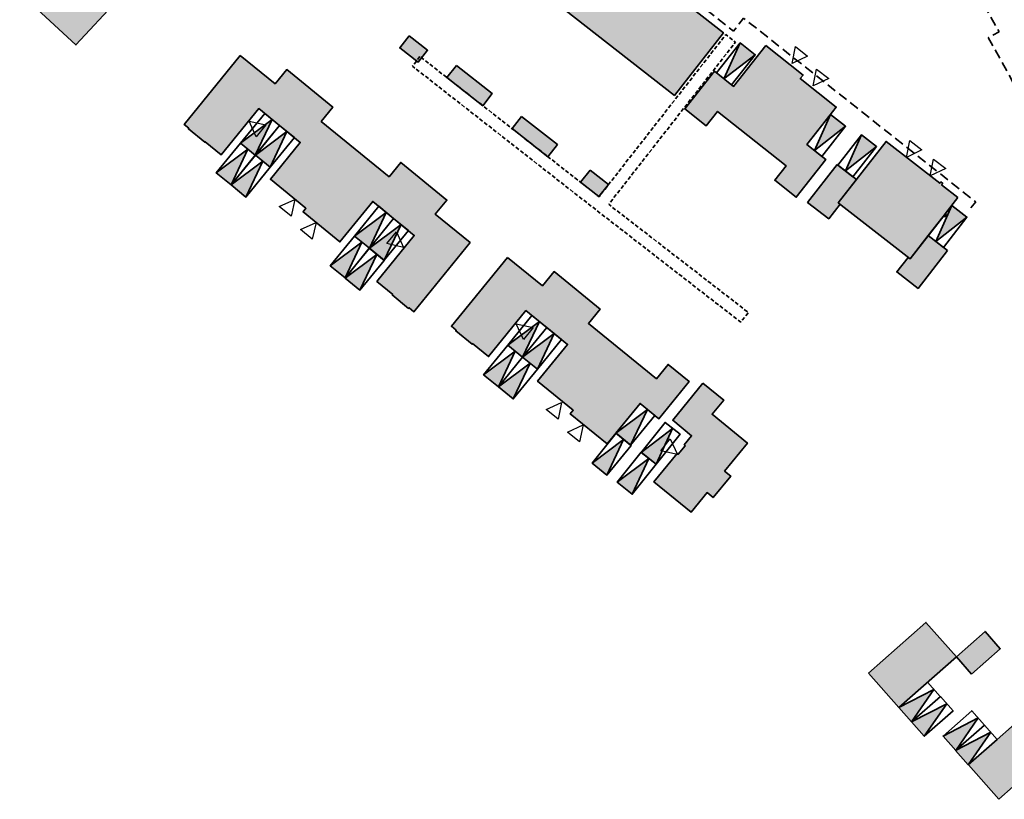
# Model space of a CAD drawing. Header units: metres. Extents: x 104382 to 104758, y 428006 to 428418.
# Tile 1 of 7: x 104411 to 104540, y 428121 to 428223. Entities that reach past the tile are written whole.
import ezdxf

# ---------------------------------------------------------------- set-up
doc = ezdxf.new("R2010")
doc.units = ezdxf.units.M
doc.linetypes.add('DASHED', pattern=[0.75, 0.5, -0.25])
doc.linetypes.add('DASHED2', pattern=[0.375, 0.25, -0.125])
for name, color, linetype, lineweight in [('grens 1m1 (openbaar gebied)', 200, 'DASHED2', 35), ('N-WE-OG-BEBOUWING-G_Blokland', 7, 'Continuous', 35), ('N-WE-OG-BEBOUWING-G_GEMEENTE', 7, 'Continuous', 35), ('N-WE-OG-BEBOUWING-G_SteMar', 7, 'Continuous', 35), ('N-WE-VH-VERHARDING-G_PARKEREN-EIGENTERREIN', 6, 'Continuous', 35), ('N2-WE-VH-VERHARDING-G', 252, 'DASHED', 35)]:
    doc.layers.add(name, color=color, linetype=linetype, lineweight=lineweight)
doc.layers.add('N-WE-VH-VERHARDING-A_PARKEREN-EIGENTERREIN', color=7, linetype='Continuous', lineweight=35, true_color=0xa2bfc8)
doc.layers.add('N-WE-VH-VERHARDING-AP_BEBOUWING', color=7, linetype='Continuous', true_color=0xcfcfcf)
doc.layers.add('voordeur', color=10, linetype='Continuous')

# ---------------------------------------------------------------- blocks, each defined once
blk = doc.blocks.new('*U268')
at = {"layer": 'N-WE-VH-VERHARDING-A_PARKEREN-EIGENTERREIN'}
h = blk.add_hatch(color=256, dxfattribs=at)
h.dxf.hatch_style = 1
h.paths.add_polyline_path([(2.92, -4.06), (1.01, 0.73), (-1.01, -0.73)])
at = {"ltscale": 0.2}
blk.add_lwpolyline([(1.01, 0.73), (3.94, -3.33), (1.91, -4.79), (-1.01, -0.73), (1.01, 0.73), (2.92, -4.06), (-1.01, -0.73)], dxfattribs=at)
blk = doc.blocks.new('*U269')
at = {"layer": 'N-WE-VH-VERHARDING-A_PARKEREN-EIGENTERREIN'}
h = blk.add_hatch(color=256, dxfattribs=at)
h.dxf.hatch_style = 1
h.paths.add_polyline_path([(2.92, -4.06), (1.01, 0.73), (-1.01, -0.73)])
at = {"ltscale": 0.2}
blk.add_lwpolyline([(1.01, 0.73), (3.94, -3.33), (1.91, -4.79), (-1.01, -0.73), (1.01, 0.73), (2.92, -4.06), (-1.01, -0.73)], dxfattribs=at)
blk = doc.blocks.new('*U270')
at = {"layer": 'N-WE-VH-VERHARDING-A_PARKEREN-EIGENTERREIN'}
h = blk.add_hatch(color=256, dxfattribs=at)
h.dxf.hatch_style = 1
h.paths.add_polyline_path([(2.92, -4.06), (1.01, 0.73), (-1.01, -0.73)])
at = {"ltscale": 0.2}
blk.add_lwpolyline([(1.01, 0.73), (3.94, -3.33), (1.91, -4.79), (-1.01, -0.73), (1.01, 0.73), (2.92, -4.06), (-1.01, -0.73)], dxfattribs=at)
blk = doc.blocks.new('*U218')
at = {"layer": 'N-WE-VH-VERHARDING-A_PARKEREN-EIGENTERREIN'}
h = blk.add_hatch(color=256, dxfattribs=at)
h.dxf.hatch_style = 1
h.paths.add_polyline_path([(2.92, -4.06), (1.01, 0.73), (-1.01, -0.73)])
at = {"ltscale": 0.2}
blk.add_lwpolyline([(1.01, 0.73), (3.94, -3.33), (1.91, -4.79), (-1.01, -0.73), (1.01, 0.73), (2.92, -4.06), (-1.01, -0.73)], dxfattribs=at)
blk = doc.blocks.new('*U219')
at = {"layer": 'N-WE-VH-VERHARDING-A_PARKEREN-EIGENTERREIN'}
h = blk.add_hatch(color=256, dxfattribs=at)
h.dxf.hatch_style = 1
h.paths.add_polyline_path([(2.92, -4.06), (1.01, 0.73), (-1.01, -0.73)])
at = {"ltscale": 0.2}
blk.add_lwpolyline([(1.01, 0.73), (3.94, -3.33), (1.91, -4.79), (-1.01, -0.73), (1.01, 0.73), (2.92, -4.06), (-1.01, -0.73)], dxfattribs=at)
blk = doc.blocks.new('*U220')
at = {"layer": 'N-WE-VH-VERHARDING-A_PARKEREN-EIGENTERREIN'}
h = blk.add_hatch(color=256, dxfattribs=at)
h.dxf.hatch_style = 1
h.paths.add_polyline_path([(2.92, -4.06), (1.01, 0.73), (-1.01, -0.73)])
at = {"ltscale": 0.2}
blk.add_lwpolyline([(1.01, 0.73), (3.94, -3.33), (1.91, -4.79), (-1.01, -0.73), (1.01, 0.73), (2.92, -4.06), (-1.01, -0.73)], dxfattribs=at)
blk = doc.blocks.new('*U221')
at = {"layer": 'N-WE-VH-VERHARDING-A_PARKEREN-EIGENTERREIN'}
h = blk.add_hatch(color=256, dxfattribs=at)
h.dxf.hatch_style = 1
h.paths.add_polyline_path([(2.92, -4.06), (1.01, 0.73), (-1.01, -0.73)])
at = {"ltscale": 0.2}
blk.add_lwpolyline([(1.01, 0.73), (3.94, -3.33), (1.91, -4.79), (-1.01, -0.73), (1.01, 0.73), (2.92, -4.06), (-1.01, -0.73)], dxfattribs=at)
blk = doc.blocks.new('*U237')
at = {"layer": 'N-WE-VH-VERHARDING-A_PARKEREN-EIGENTERREIN'}
h = blk.add_hatch(color=256, dxfattribs=at)
h.dxf.hatch_style = 1
h.paths.add_polyline_path([(2.92, -4.06), (1.01, 0.73), (-1.01, -0.73)])
at = {"ltscale": 0.2}
blk.add_lwpolyline([(1.01, 0.73), (3.94, -3.33), (1.91, -4.79), (-1.01, -0.73), (1.01, 0.73), (2.92, -4.06), (-1.01, -0.73)], dxfattribs=at)
blk = doc.blocks.new('*U238')
at = {"layer": 'N-WE-VH-VERHARDING-A_PARKEREN-EIGENTERREIN'}
h = blk.add_hatch(color=256, dxfattribs=at)
h.dxf.hatch_style = 1
h.paths.add_polyline_path([(2.92, -4.06), (1.01, 0.73), (-1.01, -0.73)])
at = {"ltscale": 0.2}
blk.add_lwpolyline([(1.01, 0.73), (3.94, -3.33), (1.91, -4.79), (-1.01, -0.73), (1.01, 0.73), (2.92, -4.06), (-1.01, -0.73)], dxfattribs=at)
blk = doc.blocks.new('*U239')
at = {"layer": 'N-WE-VH-VERHARDING-A_PARKEREN-EIGENTERREIN'}
h = blk.add_hatch(color=256, dxfattribs=at)
h.dxf.hatch_style = 1
h.paths.add_polyline_path([(2.92, -4.06), (1.01, 0.73), (-1.01, -0.73)])
at = {"ltscale": 0.2}
blk.add_lwpolyline([(1.01, 0.73), (3.94, -3.33), (1.91, -4.79), (-1.01, -0.73), (1.01, 0.73), (2.92, -4.06), (-1.01, -0.73)], dxfattribs=at)
blk = doc.blocks.new('*U240')
at = {"layer": 'N-WE-VH-VERHARDING-A_PARKEREN-EIGENTERREIN'}
h = blk.add_hatch(color=256, dxfattribs=at)
h.dxf.hatch_style = 1
h.paths.add_polyline_path([(2.92, -4.06), (1.01, 0.73), (-1.01, -0.73)])
at = {"ltscale": 0.2}
blk.add_lwpolyline([(1.01, 0.73), (3.94, -3.33), (1.91, -4.79), (-1.01, -0.73), (1.01, 0.73), (2.92, -4.06), (-1.01, -0.73)], dxfattribs=at)
blk = doc.blocks.new('*U241')
at = {"layer": 'N-WE-VH-VERHARDING-A_PARKEREN-EIGENTERREIN'}
h = blk.add_hatch(color=256, dxfattribs=at)
h.dxf.hatch_style = 1
h.paths.add_polyline_path([(2.92, -4.06), (1.01, 0.73), (-1.01, -0.73)])
at = {"ltscale": 0.2}
blk.add_lwpolyline([(1.01, 0.73), (3.94, -3.33), (1.91, -4.79), (-1.01, -0.73), (1.01, 0.73), (2.92, -4.06), (-1.01, -0.73)], dxfattribs=at)
blk = doc.blocks.new('*U242')
at = {"layer": 'N-WE-VH-VERHARDING-A_PARKEREN-EIGENTERREIN'}
h = blk.add_hatch(color=256, dxfattribs=at)
h.dxf.hatch_style = 1
h.paths.add_polyline_path([(2.92, -4.06), (1.01, 0.73), (-1.01, -0.73)])
at = {"ltscale": 0.2}
blk.add_lwpolyline([(1.01, 0.73), (3.94, -3.33), (1.91, -4.79), (-1.01, -0.73), (1.01, 0.73), (2.92, -4.06), (-1.01, -0.73)], dxfattribs=at)
blk = doc.blocks.new('*U243')
at = {"layer": 'N-WE-VH-VERHARDING-A_PARKEREN-EIGENTERREIN'}
h = blk.add_hatch(color=256, dxfattribs=at)
h.dxf.hatch_style = 1
h.paths.add_polyline_path([(2.92, -4.06), (1.01, 0.73), (-1.01, -0.73)])
at = {"ltscale": 0.2}
blk.add_lwpolyline([(1.01, 0.73), (3.94, -3.33), (1.91, -4.79), (-1.01, -0.73), (1.01, 0.73), (2.92, -4.06), (-1.01, -0.73)], dxfattribs=at)
blk = doc.blocks.new('*U244')
at = {"layer": 'N-WE-VH-VERHARDING-A_PARKEREN-EIGENTERREIN'}
h = blk.add_hatch(color=256, dxfattribs=at)
h.dxf.hatch_style = 1
h.paths.add_polyline_path([(2.92, -4.06), (1.01, 0.73), (-1.01, -0.73)])
at = {"ltscale": 0.2}
blk.add_lwpolyline([(1.01, 0.73), (3.94, -3.33), (1.91, -4.79), (-1.01, -0.73), (1.01, 0.73), (2.92, -4.06), (-1.01, -0.73)], dxfattribs=at)
blk = doc.blocks.new('*U245')
at = {"layer": 'N-WE-VH-VERHARDING-A_PARKEREN-EIGENTERREIN'}
h = blk.add_hatch(color=256, dxfattribs=at)
h.dxf.hatch_style = 1
h.paths.add_polyline_path([(2.92, -4.06), (1.01, 0.73), (-1.01, -0.73)])
at = {"ltscale": 0.2}
blk.add_lwpolyline([(1.01, 0.73), (3.94, -3.33), (1.91, -4.79), (-1.01, -0.73), (1.01, 0.73), (2.92, -4.06), (-1.01, -0.73)], dxfattribs=at)
blk = doc.blocks.new('*U226')
at = {"layer": 'N-WE-VH-VERHARDING-A_PARKEREN-EIGENTERREIN'}
h = blk.add_hatch(color=256, dxfattribs=at)
h.dxf.hatch_style = 1
h.paths.add_polyline_path([(2.92, -4.06), (1.01, 0.73), (-1.01, -0.73)])
at = {"ltscale": 0.2}
blk.add_lwpolyline([(1.01, 0.73), (3.94, -3.33), (1.91, -4.79), (-1.01, -0.73), (1.01, 0.73), (2.92, -4.06), (-1.01, -0.73)], dxfattribs=at)
blk = doc.blocks.new('*U227')
at = {"layer": 'N-WE-VH-VERHARDING-A_PARKEREN-EIGENTERREIN'}
h = blk.add_hatch(color=256, dxfattribs=at)
h.dxf.hatch_style = 1
h.paths.add_polyline_path([(2.92, -4.06), (1.01, 0.73), (-1.01, -0.73)])
at = {"ltscale": 0.2}
blk.add_lwpolyline([(1.01, 0.73), (3.94, -3.33), (1.91, -4.79), (-1.01, -0.73), (1.01, 0.73), (2.92, -4.06), (-1.01, -0.73)], dxfattribs=at)
blk = doc.blocks.new('*U228')
at = {"layer": 'N-WE-VH-VERHARDING-A_PARKEREN-EIGENTERREIN'}
h = blk.add_hatch(color=256, dxfattribs=at)
h.dxf.hatch_style = 1
h.paths.add_polyline_path([(2.92, -4.06), (1.01, 0.73), (-1.01, -0.73)])
at = {"ltscale": 0.2}
blk.add_lwpolyline([(1.01, 0.73), (3.94, -3.33), (1.91, -4.79), (-1.01, -0.73), (1.01, 0.73), (2.92, -4.06), (-1.01, -0.73)], dxfattribs=at)
blk = doc.blocks.new('*U229')
at = {"layer": 'N-WE-VH-VERHARDING-A_PARKEREN-EIGENTERREIN'}
h = blk.add_hatch(color=256, dxfattribs=at)
h.dxf.hatch_style = 1
h.paths.add_polyline_path([(2.92, -4.06), (1.01, 0.73), (-1.01, -0.73)])
at = {"ltscale": 0.2}
blk.add_lwpolyline([(1.01, 0.73), (3.94, -3.33), (1.91, -4.79), (-1.01, -0.73), (1.01, 0.73), (2.92, -4.06), (-1.01, -0.73)], dxfattribs=at)
blk = doc.blocks.new('*U137')
at = {"layer": 'N-WE-VH-VERHARDING-A_PARKEREN-EIGENTERREIN'}
h = blk.add_hatch(color=256, dxfattribs=at)
h.dxf.hatch_style = 1
h.paths.add_polyline_path([(2.92, -4.06), (1.01, 0.73), (-1.01, -0.73)])
at = {"ltscale": 0.2}
blk.add_lwpolyline([(1.01, 0.73), (3.94, -3.33), (1.91, -4.79), (-1.01, -0.73), (1.01, 0.73), (2.92, -4.06), (-1.01, -0.73)], dxfattribs=at)
blk = doc.blocks.new('*U138')
at = {"layer": 'N-WE-VH-VERHARDING-A_PARKEREN-EIGENTERREIN'}
h = blk.add_hatch(color=256, dxfattribs=at)
h.dxf.hatch_style = 1
h.paths.add_polyline_path([(2.92, -4.06), (1.01, 0.73), (-1.01, -0.73)])
at = {"ltscale": 0.2}
blk.add_lwpolyline([(1.01, 0.73), (3.94, -3.33), (1.91, -4.79), (-1.01, -0.73), (1.01, 0.73), (2.92, -4.06), (-1.01, -0.73)], dxfattribs=at)
blk = doc.blocks.new('*U188')
at = {"layer": 'N-WE-VH-VERHARDING-A_PARKEREN-EIGENTERREIN'}
h = blk.add_hatch(color=256, dxfattribs=at)
h.dxf.hatch_style = 1
h.paths.add_polyline_path([(2.92, -4.06), (1.01, 0.73), (-1.01, -0.73)])
at = {"ltscale": 0.2}
blk.add_lwpolyline([(1.01, 0.73), (3.94, -3.33), (1.91, -4.79), (-1.01, -0.73), (1.01, 0.73), (2.92, -4.06), (-1.01, -0.73)], dxfattribs=at)
blk = doc.blocks.new('*U189')
at = {"layer": 'N-WE-VH-VERHARDING-A_PARKEREN-EIGENTERREIN'}
h = blk.add_hatch(color=256, dxfattribs=at)
h.dxf.hatch_style = 1
h.paths.add_polyline_path([(2.92, -4.06), (1.01, 0.73), (-1.01, -0.73)])
at = {"ltscale": 0.2}
blk.add_lwpolyline([(1.01, 0.73), (3.94, -3.33), (1.91, -4.79), (-1.01, -0.73), (1.01, 0.73), (2.92, -4.06), (-1.01, -0.73)], dxfattribs=at)
blk = doc.blocks.new('p-voordeur')
at = {"layer": 'voordeur', "flags": 128}
blk.add_lwpolyline([(-2000, 1000), (0, 0), (-2000, -1000), (-2000, 1000)], dxfattribs=at)

msp = doc.modelspace()

# ---------------------------------------------------------------- hatches: boundary and pattern name
at = {"layer": 'N-WE-VH-VERHARDING-AP_BEBOUWING'}
h = msp.add_hatch(color=256, dxfattribs=at)
h.dxf.hatch_style = 1
h.paths.add_polyline_path([(104468.58, 428242.57), (104459.62, 428235.18), (104463.6, 428230.36), (104472.55, 428237.75)])
h.paths.add_polyline_path([(104481.18, 428237.93), (104474.79, 428229.77), (104496.45, 428212.82), (104502.83, 428220.98)])
h.paths.add_polyline_path([(104439.75, 428218.03), (104432.42, 428209.03), (104433.05, 428208.52), (104432.99, 428208.44), (104435.13, 428206.7), (104435.19, 428206.77), (104437.27, 428205.08), (104442.16, 428211.09), (104447.59, 428206.67), (104443.68, 428201.87), (104448.33, 428198.08), (104447.95, 428197.61), (104452.76, 428193.7), (104457.05, 428198.97), (104462.48, 428194.55), (104457.59, 428188.54), (104459.66, 428186.85), (104459.6, 428186.77), (104461.74, 428185.02), (104461.81, 428185.1), (104462.43, 428184.59), (104469.76, 428193.6), (104465.21, 428197.3), (104466.73, 428199.16), (104460.71, 428204.06), (104459.19, 428202.2), (104450.32, 428209.43), (104451.84, 428211.29), (104445.82, 428216.19), (104444.31, 428214.33)])
h.paths.add_polyline_path([(104474.65, 428191.68), (104467.32, 428182.68), (104467.95, 428182.17), (104467.88, 428182.09), (104470.03, 428180.34), (104470.09, 428180.42), (104472.17, 428178.73), (104477.06, 428184.74), (104482.49, 428180.32), (104478.57, 428175.51), (104483.23, 428171.72), (104482.85, 428171.26), (104487.66, 428167.34), (104491.95, 428172.62), (104494.42, 428170.61), (104498.37, 428175.46), (104495.61, 428177.71), (104494.09, 428175.85), (104485.22, 428183.07), (104486.74, 428184.93), (104480.72, 428189.83), (104479.2, 428187.97)])
h = msp.add_hatch(color=256, dxfattribs=at)
h.dxf.hatch_style = 1
h.paths.add_polyline_path([(104418.75, 428234.63), (104416.18, 428237.01), (104411.43, 428231.86), (104414, 428229.49)])
h.paths.add_polyline_path([(104410.95, 428226.18), (104416.38, 428232.06), (104423.73, 428225.28), (104418.3, 428219.4)])
h = msp.add_hatch(color=256, dxfattribs=at)
h.dxf.hatch_style = 1
h.paths.add_polyline_path([(104485.42, 428203.07), (104484.18, 428201.49), (104486.59, 428199.6), (104487.83, 428201.18)])
h.paths.add_polyline_path([(104476.47, 428210.07), (104475.24, 428208.48), (104479.93, 428204.81), (104481.17, 428206.39)])
h.paths.add_polyline_path([(104467.97, 428216.72), (104466.73, 428215.14), (104471.42, 428211.47), (104472.66, 428213.05)])
h.paths.add_polyline_path([(104461.81, 428220.6), (104460.57, 428219.02), (104462.98, 428217.13), (104464.22, 428218.71)])
h = msp.add_hatch(color=256, dxfattribs=at)
h.dxf.hatch_style = 1
h.paths.add_polyline_path([(104508.39, 428219.32), (104504.17, 428213.98), (104501.67, 428215.96), (104497.79, 428211.05), (104500.58, 428208.84), (104502.07, 428210.72), (104511.04, 428203.62), (104509.55, 428201.74), (104512.35, 428199.53), (104516.23, 428204.44), (104513.74, 428206.41), (104517.58, 428211.28), (104512.88, 428215), (104513.25, 428215.47)])
h = msp.add_hatch(color=256, dxfattribs=at)
h.dxf.hatch_style = 1
h.paths.add_polyline_path([(104533.46, 428199.49), (104531.8, 428197.36), (104531.98, 428197.22), (104531.8, 428196.98), (104531.61, 428197.12), (104527.21, 428191.48), (104517.83, 428198.8), (104524.08, 428206.81), (104531.09, 428201.34), (104531.24, 428201.52), (104531.47, 428201.33), (104531.33, 428201.15)])
h.paths.add_polyline_path([(104532.1, 428192.56), (104529.58, 428194.52), (104527.21, 428191.48), (104526.96, 428191.68), (104525.48, 428189.78), (104528.25, 428187.63)])
h.paths.add_polyline_path([(104517.69, 428203.8), (104520.2, 428201.84), (104517.83, 428198.8), (104518.08, 428198.6), (104516.6, 428196.71), (104513.84, 428198.86)])
h = msp.add_hatch(color=256, dxfattribs=at)
h.dxf.hatch_style = 1
h.paths.add_polyline_path([(104500.17, 428175.27), (104502.89, 428173.06), (104501.37, 428171.2), (104505.97, 428167.45), (104503, 428163.8), (104503.8, 428163.15), (104501.5, 428160.33), (104500.7, 428160.98), (104498.61, 428158.42), (104493.76, 428162.38), (104496.81, 428166.1), (104496.95, 428165.98), (104497.86, 428167.1), (104497.72, 428167.21), (104498.69, 428168.41), (104496.22, 428170.42)])
h = msp.add_hatch(color=256, dxfattribs=at)
h.dxf.hatch_style = 1
h.paths.add_polyline_path([(104521.79, 428137.44), (104525.76, 428132.94), (104533.26, 428139.55), (104529.29, 428144.05)])
h = msp.add_hatch(color=256, dxfattribs=at)
h.dxf.hatch_style = 1
h.paths.add_polyline_path([(104535.24, 428137.3), (104533.26, 428139.55), (104537.01, 428142.86), (104538.99, 428140.61)])
h = msp.add_hatch(color=256, dxfattribs=at)
h.dxf.hatch_style = 1
h.paths.add_polyline_path([(104538.79, 428120.96), (104534.82, 428125.46), (104542.32, 428132.08), (104546.29, 428127.58)])

# ---------------------------------------------------------------- linework, layer by layer
at = {"layer": 'grens 1m1 (openbaar gebied)', "ltscale": 5, "flags": 128}
for points in [[(104524.17, 428247.65), (104538.83, 428221.12), (104537.42, 428220.36), (104544.95, 428206.78), (104545.82, 428207.26)], [(104535.16, 428198.14), (104535.78, 428198.92), (104521.25, 428210.41), (104505.47, 428222.9), (104504.16, 428221.21), (104481.8, 428238.71), (104481.19, 428237.92)]]:
    msp.add_lwpolyline(points, dxfattribs=at)
at = {"layer": 'N-WE-OG-BEBOUWING-G_Blokland'}
for points in [[(104481.18, 428237.93), (104474.79, 428229.77), (104496.45, 428212.82), (104502.83, 428220.98), (104481.18, 428237.93)], [(104461.81, 428220.6), (104460.57, 428219.02), (104462.98, 428217.13), (104464.22, 428218.71), (104461.81, 428220.6)], [(104508.39, 428219.32), (104504.17, 428213.98), (104501.67, 428215.96), (104497.79, 428211.05), (104500.58, 428208.84), (104502.07, 428210.72), (104511.04, 428203.62), (104509.55, 428201.74), (104512.35, 428199.53), (104516.23, 428204.44), (104513.74, 428206.41), (104517.58, 428211.28), (104512.88, 428215), (104513.25, 428215.47), (104508.39, 428219.32)], [(104439.75, 428218.03), (104432.42, 428209.03), (104433.05, 428208.52), (104432.99, 428208.44), (104435.13, 428206.7), (104435.19, 428206.77), (104437.27, 428205.08), (104442.16, 428211.09), (104447.59, 428206.67), (104443.68, 428201.87), (104448.33, 428198.08), (104447.95, 428197.61), (104452.76, 428193.7), (104457.05, 428198.97), (104462.48, 428194.55), (104457.59, 428188.54), (104459.66, 428186.85), (104459.6, 428186.77), (104461.74, 428185.02), (104461.81, 428185.1), (104462.43, 428184.59), (104469.76, 428193.6), (104465.21, 428197.3), (104466.73, 428199.16), (104460.71, 428204.06), (104459.19, 428202.2), (104450.32, 428209.43), (104451.84, 428211.29), (104445.82, 428216.19), (104444.31, 428214.33), (104439.75, 428218.03)], [(104467.97, 428216.72), (104466.73, 428215.14), (104471.42, 428211.47), (104472.66, 428213.05), (104467.97, 428216.72)], [(104476.47, 428210.07), (104475.24, 428208.48), (104479.93, 428204.81), (104481.17, 428206.39), (104476.47, 428210.07)], [(104485.42, 428203.07), (104484.18, 428201.49), (104486.59, 428199.6), (104487.83, 428201.18), (104485.42, 428203.07)], [(104474.65, 428191.68), (104467.32, 428182.68), (104467.95, 428182.17), (104467.88, 428182.09), (104470.03, 428180.34), (104470.09, 428180.42), (104472.17, 428178.73), (104477.06, 428184.74), (104482.49, 428180.32), (104478.57, 428175.51), (104483.23, 428171.72), (104482.85, 428171.26), (104487.66, 428167.34), (104491.95, 428172.62), (104494.42, 428170.61), (104498.37, 428175.46), (104495.61, 428177.71), (104494.09, 428175.85), (104485.22, 428183.07), (104486.74, 428184.93), (104480.72, 428189.83), (104479.2, 428187.97), (104474.65, 428191.68)]]:
    msp.add_lwpolyline(points, close=True, dxfattribs=at)
at = {"layer": 'N-WE-OG-BEBOUWING-G_GEMEENTE', "extrusion": (0, 0, -1), "flags": 128}
for points in [[(-104410.95, 428226.18), (-104416.38, 428232.06), (-104423.73, 428225.28), (-104418.3, 428219.4)], [(-104521.79, 428137.44), (-104525.76, 428132.94), (-104533.26, 428139.55), (-104529.29, 428144.05)], [(-104535.24, 428137.3), (-104533.26, 428139.55), (-104537.01, 428142.86), (-104538.99, 428140.61)], [(-104538.79, 428120.96), (-104534.82, 428125.46), (-104542.32, 428132.08), (-104546.29, 428127.58)]]:
    msp.add_lwpolyline(points, close=True, dxfattribs=at)
at = {"layer": 'N-WE-OG-BEBOUWING-G_SteMar', "flags": 128}
for points in [[(104533.46, 428199.49), (104531.8, 428197.36), (104531.98, 428197.22), (104531.8, 428196.98), (104531.61, 428197.12), (104527.21, 428191.48), (104517.83, 428198.8), (104524.08, 428206.81), (104531.09, 428201.34), (104531.24, 428201.52), (104531.47, 428201.33), (104531.33, 428201.15)], [(104517.69, 428203.8), (104520.2, 428201.84), (104517.83, 428198.8), (104518.08, 428198.6), (104516.6, 428196.71), (104513.84, 428198.86)], [(104532.1, 428192.56), (104529.58, 428194.52), (104527.21, 428191.48), (104526.96, 428191.68), (104525.48, 428189.78), (104528.25, 428187.63)], [(104500.17, 428175.27), (104502.89, 428173.06), (104501.37, 428171.2), (104505.97, 428167.45), (104503, 428163.8), (104503.8, 428163.15), (104501.5, 428160.33), (104500.7, 428160.98), (104498.61, 428158.42), (104493.76, 428162.38), (104496.81, 428166.1), (104496.95, 428165.98), (104497.86, 428167.1), (104497.72, 428167.21), (104498.69, 428168.41), (104496.22, 428170.42)]]:
    msp.add_lwpolyline(points, close=True, dxfattribs=at)
at = {"layer": 'N2-WE-VH-VERHARDING-G', "flags": 128}
msp.add_lwpolyline([(104463.22, 428217.89), (104462.23, 428216.63), (104483.63, 428199.88), (104494.36, 428191.55), (104505.1, 428183.23), (104506.12, 428184.47), (104487.86, 428198.6), (104504.41, 428219.75), (104503.15, 428220.74), (104486.6, 428199.59)], close=True, dxfattribs=at)

# ---------------------------------------------------------------- block references
at = {"layer": 'N-WE-VH-VERHARDING-G_PARKEREN-EIGENTERREIN', "ltscale": 0.2}
for name, p, rotation in [('*U269', (104506.02, 428218.89), 285.8753164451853), ('*U244', (104440.75, 428205.79), 105.0603290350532), ('*U270', (104517.82, 428209.56), 285.9053513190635), ('*U242', (104442.69, 428204.22), 105.0603290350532), ('*U228', (104521.85, 428206.89), 286.2596002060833), ('*U245', (104437.59, 428201.92), 105.0603290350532), ('*U243', (104439.53, 428200.34), 105.0603290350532), ('*U229', (104533.65, 428197.7), 286.2596002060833), ('*U240', (104455.64, 428193.67), 105.0603290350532), ('*U238', (104457.58, 428192.09), 105.0603290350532), ('*U241', (104452.48, 428189.79), 105.0603290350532), ('*U239', (104454.41, 428188.19), 105.0603290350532), ('*U220', (104475.65, 428179.44), 105.0603290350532), ('*U219', (104477.59, 428177.86), 105.0603290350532), ('*U221', (104472.49, 428175.57), 105.0603290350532), ('*U237', (104474.43, 428173.99), 105.0603290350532), ('*U268', (104489.76, 428167.95), 105.0603290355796), ('*U226', (104493.08, 428165.46), 105.6023873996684), ('*U218', (104486.65, 428164.05), 105.0603290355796), ('*U227', (104489.96, 428161.55), 105.6023873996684), ('*U189', (104526.58, 428132), 95.61123603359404), ('*U188', (104528.24, 428130.13), 95.61123603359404), ('*U138', (104532.34, 428128.28), 95.61123603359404), ('*U137', (104533.99, 428126.4), 95.61123603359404)]:
    msp.add_blockref(name, p, dxfattribs=dict(at, rotation=rotation))
at = {"layer": 'voordeur'}
for p, xscale, yscale, zscale, rotation in [((104511.81, 428216.99), 0.0009999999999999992, 0.0009999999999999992, 0.0009999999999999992, 231.9516668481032), ((104514.57, 428214.06), 0.0009999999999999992, 0.0009999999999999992, 0.0009999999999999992, 231.9516668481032), ((104440.91, 428209.45), 0.0009999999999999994, 0.0009999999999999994, 0.0009999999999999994, 140.8446825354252), ((104526.74, 428204.73), 0.0009999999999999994, 0.0009999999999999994, 0.0009999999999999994, 232.043717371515), ((104529.85, 428202.3), 0.0009999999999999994, 0.0009999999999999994, 0.0009999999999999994, 232.043717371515), ((104446.88, 428199.25), 0.0009999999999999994, 0.0009999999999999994, 0.0009999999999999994, 50.84468253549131), ((104449.65, 428196.24), 0.0009999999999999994, 0.0009999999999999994, 0.0009999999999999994, 50.84468253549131), ((104461.07, 428192.98), 0.0009999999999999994, 0.0009999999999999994, 0.0009999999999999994, 320.8446825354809), ((104475.8, 428183.02), 0.0009999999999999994, 0.0009999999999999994, 0.0009999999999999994, 140.8446825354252), ((104481.71, 428172.76), 0.0009999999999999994, 0.0009999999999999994, 0.0009999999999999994, 51.38650453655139), ((104484.53, 428169.81), 0.0009999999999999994, 0.0009999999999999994, 0.0009999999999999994, 51.38650453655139), ((104496.84, 428165.97), 0.0009999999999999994, 0.0009999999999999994, 0.0009999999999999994, 321.3865095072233)]:
    msp.add_blockref('p-voordeur', p, dxfattribs=dict(at, xscale=xscale, yscale=yscale, zscale=zscale, rotation=rotation))

doc.saveas('drawing.dxf')
